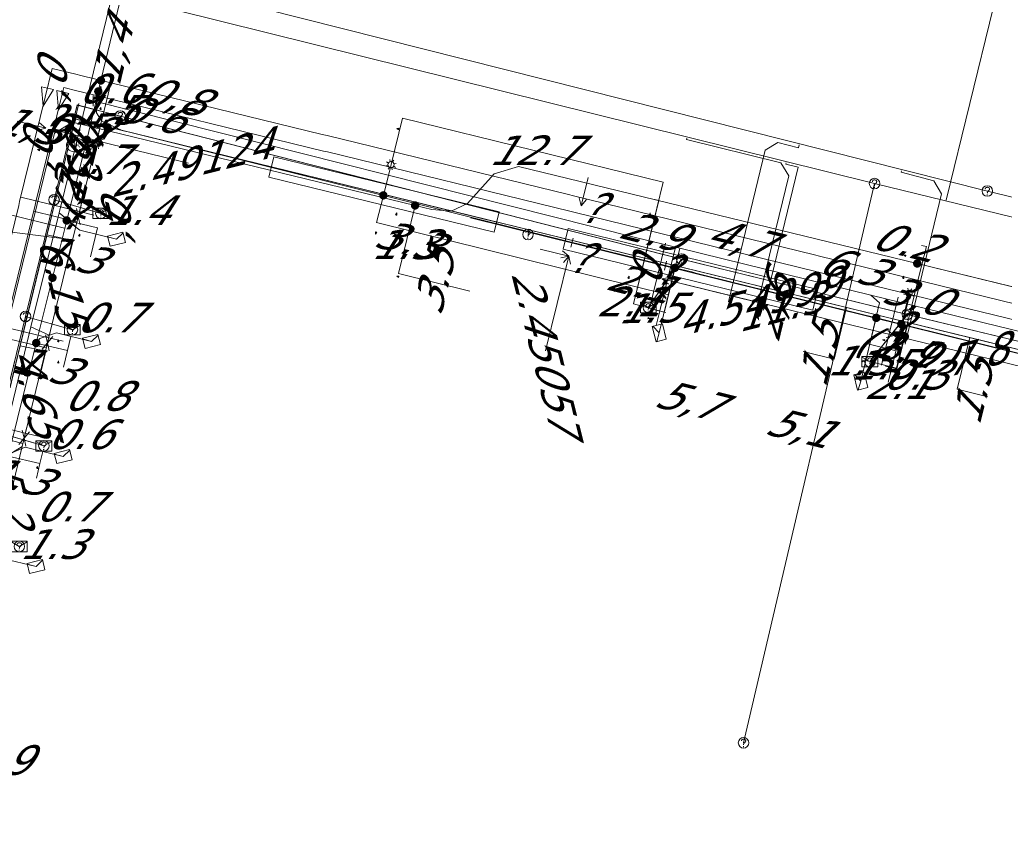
# Model space of a CAD drawing. Header units: metres. Extents: x 124576 to 133557, y 395865 to 402386.
# Tile 67 of 256: x 126134 to 126181, y 398135 to 398173. Entities that reach past the tile are written whole.
import ezdxf
from ezdxf.enums import TextEntityAlignment as Align

# ---------------------------------------------------------------- set-up
doc = ezdxf.new("R2010")
doc.units = ezdxf.units.M
doc.header["$MEASUREMENT"] = 0
for name, color, linetype, lineweight, true_color in [('LG_Datatransport', 3, 'Continuous', 13, 0x00ff00), ('LG_Datatransport_KPN_BV', 3, 'Continuous', 13, 0x00ff00), ('LG_Datatransport_Reggefiber_Operator_BV', 3, 'Continuous', 13, 0x00ff00), ('LG_Datatransport_Ziggo_BV', 3, 'Continuous', 13, 0x00ff00), ('LG_Laag_Spanning_Enexis_Netbeheer_BV', 7, 'Continuous', 13, 0x960000), ('LG_Midden_Spanning_Enexis_Netbeheer_BV', 7, 'Continuous', 13, 0xd20000), ('LG_Riool_Vrij_Verval_Gemeente_Tilburg_Ruimtelijke_Uitvoering', 7, 'Continuous', 13, 0xca00a0), ('LG_unet-4_Brabant_Water', 5, 'Continuous', 13, 0x0000ff), ('LG_warmte', 7, 'Continuous', 13, 0x008080), ('LG_warmte_Ennatuurlijk_BV', 7, 'Continuous', 13, 0x008080), ('MV_Datatransport_lijn', 3, 'Continuous', 0, 0x00ff00), ('MV_warmte_lijn', 7, 'Continuous', 0, 0x008080)]:
    doc.layers.add(name, color=color, linetype=linetype, lineweight=lineweight, true_color=true_color)
for name, color, linetype, lineweight in [('LG_Datatransport_P_KPN_BV', 7, 'Continuous', 0), ('LG_Datatransport_P_Reggefiber_Operator_BV', 7, 'Continuous', 0), ('LG_Datatransport_P_Ziggo_BV', 7, 'Continuous', 0), ('LG_Laag_Spanning_P_Enexis_Netbeheer_BV', 7, 'Continuous', 0), ('LG_Midden_Spanning_P_Enexis_Netbeheer_BV', 7, 'Continuous', 0), ('LG_Riool_Vrij_Verval_P_Gemeente_Tilburg_Ruimtelijke_Uitvoering', 7, 'Continuous', 0), ('LG_unet-4_P_Brabant_Water', 7, 'Continuous', 0), ('MV_Datatransport', 7, 'Continuous', 0), ('MV_Laag_Spanning', 7, 'Continuous', 0), ('MV_Laag_Spanning_lijn', 7, 'Continuous', 0), ('MV_Laag_Spanning_pijl', 7, 'Continuous', 0), ('MV_Midden_Spanning', 7, 'Continuous', 0), ('MV_Midden_Spanning_lijn', 7, 'Continuous', 0), ('MV_Midden_Spanning_pijl', 7, 'Continuous', 0), ('MV_unet-4', 7, 'Continuous', 0), ('MV_warmte', 7, 'Continuous', 0)]:
    doc.layers.add(name, color=color, linetype=linetype, lineweight=lineweight)
doc.styles.add('Klic_Annotatie', font='verdanai.ttf', dxfattribs={"oblique": 20, "height": 1.4})
doc.styles.add('Style-Arial', font='arial.ttf')

# ---------------------------------------------------------------- blocks, each defined once
blk = doc.blocks.new('Onbekend_5')
at = {"layer": 'LG_Datatransport_P_Ziggo_BV'}
blk.add_hatch(color=256, dxfattribs=at).paths.add_polyline_path([(-0.25, -1.07, -0.262633), (0.23, 0.15), (0.59, 0.47, 0.379827), (0.7, 1.26), (0.69, 1.26, 0.228508), (-0.03, 1.53), (-0.03, 1.52, 0.459053), (-0.82, 0.79), (-1.29, 0.85, -0.414214), (-0.08, 2, -0.243799), (1.09, 1.52, -0.379827), (0.9, 0.11), (0.54, -0.2, 0.262633), (0.23, -1.08), (-0.17, -1.07)])
blk.add_circle((0, 0), 2.5, dxfattribs=at)
at = {"layer": 'LG_Datatransport_P_Ziggo_BV', "extrusion": (0, 0, -1)}
blk.add_solid([(0.34, -2.06), (-0.21, -2.06), (0.34, -1.51), (-0.21, -1.51)], dxfattribs=at)
blk = doc.blocks.new('Onbekend_11')
at = {"layer": 'LG_Datatransport_P_Reggefiber_Operator_BV'}
blk.add_hatch(color=256, dxfattribs=at).paths.add_polyline_path([(-0.25, -1.07, -0.262633), (0.23, 0.15), (0.59, 0.47, 0.379827), (0.7, 1.26), (0.69, 1.26, 0.228508), (-0.03, 1.53), (-0.03, 1.52, 0.459053), (-0.82, 0.79), (-1.29, 0.85, -0.414214), (-0.08, 2, -0.243799), (1.09, 1.52, -0.379827), (0.9, 0.11), (0.54, -0.2, 0.262633), (0.23, -1.08), (-0.17, -1.07)])
blk.add_circle((0, 0), 2.5, dxfattribs=at)
at = {"layer": 'LG_Datatransport_P_Reggefiber_Operator_BV', "extrusion": (0, 0, -1)}
blk.add_solid([(0.34, -2.06), (-0.21, -2.06), (0.34, -1.51), (-0.21, -1.51)], dxfattribs=at)
blk = doc.blocks.new('Mof')
at = {"layer": 'LG_Laag_Spanning_P_Enexis_Netbeheer_BV'}
h = blk.add_hatch(color=256, dxfattribs=at)
edge = h.paths.add_edge_path()
edge.add_arc((0, 0), 2, 0, 360)
blk = doc.blocks.new('DeliveryPoint')
at = {"layer": 'LG_Laag_Spanning_P_Enexis_Netbeheer_BV', "flags": 128}
blk.add_lwpolyline([(-3.75, -2.5), (3.75, -2.5), (3.75, 2.5), (-3.75, 2.5), (-3.75, -2.5)], close=True, dxfattribs=at)
blk.add_lwpolyline([(-3.75, 2.5), (-3.75, 2.16), (0, 0), (3.75, 2.16)], dxfattribs=at)
blk = doc.blocks.new('Mof_1')
at = {"layer": 'LG_Midden_Spanning_P_Enexis_Netbeheer_BV'}
h = blk.add_hatch(color=256, dxfattribs=at)
edge = h.paths.add_edge_path()
edge.add_arc((0, 0), 2, 0, 360)
blk = doc.blocks.new('Streetlight')
at = {"layer": 'LG_Laag_Spanning_P_Enexis_Netbeheer_BV'}
for p, q in [((-1.77, 1.77), (-1.06, 1.06)), ((0, 2.5), (0, 1.5)), ((1.77, 1.77), (1.06, 1.06)), ((-1.06, -1.06), (-1.77, -1.77)), ((0, -1.5), (0, -2.5)), ((1.06, -1.06), (1.77, -1.77))]:
    blk.add_line(p, q, dxfattribs=at)
at = {"layer": 'LG_Laag_Spanning_P_Enexis_Netbeheer_BV', "flags": 128}
for points in [[(-2.5, 0), (-1.5, 0)], [(1.5, 0), (2.5, 0)]]:
    blk.add_lwpolyline(points, dxfattribs=at)
at = {"layer": 'LG_Laag_Spanning_P_Enexis_Netbeheer_BV'}
blk.add_circle((0, 0), 1.5, dxfattribs=at)
blk = doc.blocks.new('m_pijl')
at = {"layer": 'MV_Laag_Spanning_pijl'}
blk.add_hatch(color=7, dxfattribs=at).paths.add_polyline_path([(-1, -0.33), (-1, 0), (-1, 0.33), (0, 0)])
at = {"layer": 'MV_Laag_Spanning_pijl', "flags": 128}
blk.add_lwpolyline([(-1, 0), (-1, 0.33), (0, 0), (-1, -0.33), (-1, 0)], close=True, dxfattribs=at)
blk = doc.blocks.new('m_pijl_1')
at = {"layer": 'MV_Midden_Spanning_pijl'}
blk.add_hatch(color=7, dxfattribs=at).paths.add_polyline_path([(-1, -0.33), (-1, 0), (-1, 0.33), (0, 0)])
at = {"layer": 'MV_Midden_Spanning_pijl', "flags": 128}
blk.add_lwpolyline([(-1, 0), (-1, 0.33), (0, 0), (-1, -0.33), (-1, 0)], close=True, dxfattribs=at)
blk = doc.blocks.new('FireHydrant')
at = {"layer": 'LG_unet-4_P_Brabant_Water'}
blk.add_ellipse((0, 0), major_axis=(4.45, 0), ratio=0.727642, dxfattribs=at)
at = {"layer": 'LG_unet-4_P_Brabant_Water', "style": 'Style-Arial'}
blk.add_text('BK', height=2.5, dxfattribs=at).set_placement((0, 0), align=Align.MIDDLE_CENTER)
blk = doc.blocks.new('Afsluiter_2')
at = {"layer": 'LG_unet-4_P_Brabant_Water'}
blk.add_line((0, -2.5), (0, 2.5), dxfattribs=at)
blk.add_solid([(-0.25, 2.5), (0.25, 2.5), (-0.25, -2.5), (0.25, -2.5)], dxfattribs=at)
blk = doc.blocks.new('Onbekend_2')
at = {"layer": 'LG_Riool_Vrij_Verval_P_Gemeente_Tilburg_Ruimtelijke_Uitvoering'}
blk.add_hatch(color=256, dxfattribs=at).paths.add_polyline_path([(-0.25, -1.07, -0.262633), (0.23, 0.15), (0.59, 0.47, 0.379827), (0.7, 1.26), (0.69, 1.26, 0.228508), (-0.03, 1.53), (-0.03, 1.52, 0.459053), (-0.82, 0.79), (-1.29, 0.85, -0.414214), (-0.08, 2, -0.243799), (1.09, 1.52, -0.379827), (0.9, 0.11), (0.54, -0.2, 0.262633), (0.23, -1.08), (-0.17, -1.07)])
blk.add_circle((0, 0), 2.5, dxfattribs=at)
at = {"layer": 'LG_Riool_Vrij_Verval_P_Gemeente_Tilburg_Ruimtelijke_Uitvoering', "extrusion": (0, 0, -1)}
blk.add_solid([(0.34, -2.06), (-0.21, -2.06), (0.34, -1.51), (-0.21, -1.51)], dxfattribs=at)
blk = doc.blocks.new('Onbekend_3')
at = {"layer": 'LG_Datatransport_P_KPN_BV'}
blk.add_hatch(color=256, dxfattribs=at).paths.add_polyline_path([(-0.25, -1.07, -0.262633), (0.23, 0.15), (0.59, 0.47, 0.379827), (0.7, 1.26), (0.69, 1.26, 0.228508), (-0.03, 1.53), (-0.03, 1.52, 0.459053), (-0.82, 0.79), (-1.29, 0.85, -0.414214), (-0.08, 2, -0.243799), (1.09, 1.52, -0.379827), (0.9, 0.11), (0.54, -0.2, 0.262633), (0.23, -1.08), (-0.17, -1.07)])
blk.add_circle((0, 0), 2.5, dxfattribs=at)
at = {"layer": 'LG_Datatransport_P_KPN_BV', "extrusion": (0, 0, -1)}
blk.add_solid([(0.34, -2.06), (-0.21, -2.06), (0.34, -1.51), (-0.21, -1.51)], dxfattribs=at)
blk = doc.blocks.new('PuntVanLevering_1')
at = {"layer": 'LG_Datatransport_P_KPN_BV', "flags": 128}
blk.add_lwpolyline([(-3.75, -2.5), (3.75, -2.5), (3.75, 2.5), (-3.75, 2.5), (-3.75, -2.5)], close=True, dxfattribs=at)
blk.add_lwpolyline([(-3.75, 2.5), (-3.75, 2.16), (0, 0), (3.75, 2.16)], dxfattribs=at)

msp = doc.modelspace()

# ---------------------------------------------------------------- linework, layer by layer
at = {"layer": 'LG_Datatransport', "flags": 128}
for points in [[(126156.857, 398164.056), (126146.187, 398166.664), (126145.949, 398165.692), (126156.619, 398163.084), (126156.857, 398164.056)], [(126171.931, 398160.37), (126160.112, 398163.26), (126159.874, 398162.288), (126171.693, 398159.398), (126171.931, 398160.37)]]:
    msp.add_lwpolyline(points, dxfattribs=at)
at = {"layer": 'LG_Datatransport_KPN_BV'}
for p, q in [((126138.92, 398168.59), (126165.49, 398161.82)), ((126135.78, 398164.62), (126134.43, 398159.1)), ((126135.78, 398164.62), (126138, 398163.98)), ((126165.49, 398161.82), (126163.91, 398159.53)), ((126165.49, 398161.82), (126176.17, 398159.2)), ((126134.43, 398159.1), (126133.09, 398153.62)), ((126134.43, 398159.1), (126136.65, 398158.47)), ((126176.17, 398159.2), (126174.4, 398156.96)), ((126176.17, 398159.2), (126184.46, 398157.18)), ((126133.09, 398153.62), (126135.3, 398152.97))]:
    msp.add_line(p, q, dxfattribs=at)
at = {"layer": 'LG_Datatransport_KPN_BV', "flags": 128}
msp.add_lwpolyline([(126138.92, 398168.59), (126136.88, 398169.11), (126135.78, 398164.62)], dxfattribs=at)
at = {"layer": 'LG_Datatransport_Reggefiber_Operator_BV'}
for p, q in [((126138.916, 398168.588), (126165.488, 398161.818)), ((126134.433, 398159.097), (126135.785, 398164.624)), ((126135.785, 398164.624), (126138.002, 398163.981)), ((126163.91, 398159.527), (126165.488, 398161.818)), ((126165.488, 398161.818), (126176.172, 398159.199)), ((126133.093, 398153.617), (126134.433, 398159.097)), ((126134.433, 398159.097), (126136.657, 398158.472)), ((126174.4, 398156.959), (126176.172, 398159.199)), ((126176.172, 398159.199), (126184.457, 398157.181)), ((126133.093, 398153.617), (126135.307, 398152.966))]:
    msp.add_line(p, q, dxfattribs=at)
at = {"layer": 'LG_Datatransport_Reggefiber_Operator_BV', "flags": 128}
for points in [[(126135.785, 398164.624), (126136.88, 398169.115), (126138.916, 398168.588)], [(126138.916, 398168.588), (126165.488, 398161.818), (126176.172, 398159.199), (126184.457, 398157.181), (126194.947, 398154.61), (126202.919, 398152.649), (126213.02, 398150.174), (126221.718, 398148.174), (126225.188, 398147.293), (126225.216, 398147.287), (126231.095, 398145.727), (126239.177, 398143.775), (126247.905, 398141.636)]]:
    msp.add_lwpolyline(points, dxfattribs=at)
at = {"layer": 'LG_Datatransport_Ziggo_BV'}
for p, q in [((126136.957, 398169.189), (126136.778, 398168.45)), ((126136.778, 398168.45), (126135.749, 398164.212)), ((126138.896, 398167.932), (126136.987, 398168.399)), ((126158.263, 398163.197), (126138.896, 398167.932)), ((126146.068, 398166.178), (126156.738, 398163.57)), ((126135.749, 398164.212), (126135.445, 398162.958)), ((126158.263, 398163.197), (126158.218, 398162.979)), ((126173.292, 398159.523), (126158.263, 398163.197)), ((126135.445, 398162.958), (126134.418, 398158.728)), ((126136.682, 398162.695), (126135.445, 398162.958)), ((126159.993, 398162.774), (126171.812, 398159.884)), ((126172.704, 398157.083), (126173.292, 398159.523)), ((126179.123, 398158.098), (126173.292, 398159.523)), ((126134.418, 398158.728), (126134.171, 398157.712)), ((126178.533, 398155.662), (126179.123, 398158.098)), ((126190.305, 398155.364), (126179.123, 398158.098)), ((126134.171, 398157.712), (126133.122, 398153.388)), ((126135.4, 398157.449), (126134.171, 398157.712))]:
    msp.add_line(p, q, dxfattribs=at)
at = {"layer": 'LG_Datatransport_Ziggo_BV', "flags": 128}
for points in [[(126125.687, 398030.378), (126125.631, 398030.188), (126104.129, 398035.391), (126110.695, 398060.408), (126124.034, 398116.003), (126136.778, 398168.45), (126247.83, 398141.3)], [(126168.307, 398092.184), (126168.341, 398092.142), (126153.065, 398096.488), (126143.413, 398098.425), (126121.095, 398103.755), (126136.778, 398168.45), (126247.83, 398141.3)], [(126122.577, 398104.994), (126121.456, 398105.258), (126122.722, 398110.534), (126123.965, 398115.714), (126125.248, 398120.994), (126126.52, 398126.225), (126127.803, 398131.497), (126129.082, 398136.759), (126130.344, 398141.944), (126131.631, 398147.246), (126132.899, 398152.467), (126133.122, 398153.388), (126134.171, 398157.712), (126134.418, 398158.728), (126135.445, 398162.958), (126135.749, 398164.212), (126136.778, 398168.45), (126136.987, 398168.399), (126138.896, 398167.932), (126158.263, 398163.197), (126158.218, 398162.979)], [(126123.859, 398110.239), (126122.722, 398110.534), (126123.965, 398115.714), (126125.248, 398120.994), (126126.52, 398126.225), (126127.803, 398131.497), (126129.082, 398136.759), (126130.344, 398141.944), (126131.631, 398147.246), (126132.899, 398152.467), (126133.122, 398153.388), (126134.171, 398157.712), (126134.418, 398158.728), (126135.445, 398162.958), (126135.749, 398164.212), (126136.778, 398168.45), (126136.987, 398168.399), (126138.896, 398167.932), (126158.263, 398163.197), (126158.218, 398162.979)], [(126125.141, 398115.485), (126123.965, 398115.714), (126125.248, 398120.994), (126126.52, 398126.225), (126127.803, 398131.497), (126129.082, 398136.759), (126130.344, 398141.944), (126131.631, 398147.246), (126132.899, 398152.467), (126133.122, 398153.388), (126134.171, 398157.712), (126134.418, 398158.728), (126135.445, 398162.958), (126135.749, 398164.212), (126136.778, 398168.45), (126136.987, 398168.399), (126138.896, 398167.932), (126158.263, 398163.197), (126158.218, 398162.979)], [(126126.424, 398120.73), (126125.248, 398120.994), (126126.52, 398126.225), (126127.803, 398131.497), (126129.082, 398136.759), (126130.344, 398141.944), (126131.631, 398147.246), (126132.899, 398152.467), (126133.122, 398153.388), (126134.171, 398157.712), (126134.418, 398158.728), (126135.445, 398162.958), (126135.749, 398164.212), (126136.778, 398168.45), (126136.987, 398168.399), (126138.896, 398167.932), (126158.263, 398163.197), (126158.218, 398162.979)], [(126127.706, 398125.976), (126126.52, 398126.225), (126127.803, 398131.497), (126129.082, 398136.759), (126130.344, 398141.944), (126131.631, 398147.246), (126132.899, 398152.467), (126133.122, 398153.388), (126134.171, 398157.712), (126134.418, 398158.728), (126135.445, 398162.958), (126135.749, 398164.212), (126136.778, 398168.45), (126136.987, 398168.399), (126138.896, 398167.932), (126158.263, 398163.197), (126158.218, 398162.979)], [(126247.83, 398141.3), (126242.773, 398142.536), (126231.971, 398145.177), (126225.067, 398146.865), (126214.392, 398149.474), (126207.959, 398151.047), (126196.622, 398153.82), (126190.305, 398155.364), (126179.123, 398158.098), (126173.292, 398159.523), (126158.263, 398163.197), (126138.896, 398167.932), (126136.987, 398168.399), (126136.778, 398168.45), (126135.749, 398164.212), (126135.445, 398162.958), (126134.418, 398158.728), (126134.171, 398157.712), (126133.122, 398153.388), (126132.899, 398152.467), (126131.631, 398147.246), (126130.344, 398141.944), (126129.082, 398136.759), (126127.803, 398131.497)], [(126247.83, 398141.3), (126242.773, 398142.536), (126231.971, 398145.177), (126225.067, 398146.865), (126214.392, 398149.474), (126207.959, 398151.047), (126196.622, 398153.82), (126190.305, 398155.364), (126179.123, 398158.098), (126173.292, 398159.523), (126158.263, 398163.197), (126138.896, 398167.932), (126136.987, 398168.399), (126136.778, 398168.45), (126135.749, 398164.212), (126135.445, 398162.958), (126134.418, 398158.728), (126134.171, 398157.712), (126133.122, 398153.388), (126132.899, 398152.467), (126131.631, 398147.246), (126130.344, 398141.944), (126129.082, 398136.759), (126127.803, 398131.497)], [(126128.988, 398131.222), (126127.803, 398131.497), (126129.082, 398136.759), (126130.344, 398141.944), (126131.631, 398147.246), (126132.899, 398152.467), (126133.122, 398153.388), (126134.171, 398157.712), (126134.418, 398158.728), (126135.445, 398162.958), (126135.749, 398164.212), (126136.778, 398168.45), (126136.987, 398168.399), (126138.896, 398167.932), (126158.263, 398163.197), (126158.218, 398162.979)], [(126130.271, 398136.467), (126129.082, 398136.759), (126130.344, 398141.944), (126131.631, 398147.246), (126132.899, 398152.467), (126133.122, 398153.388), (126134.171, 398157.712), (126134.418, 398158.728), (126135.445, 398162.958), (126135.749, 398164.212), (126136.778, 398168.45), (126136.987, 398168.399), (126138.896, 398167.932), (126158.263, 398163.197), (126158.218, 398162.979)], [(126131.553, 398141.713), (126130.344, 398141.944), (126131.631, 398147.246), (126132.899, 398152.467), (126133.122, 398153.388), (126134.171, 398157.712), (126134.418, 398158.728), (126135.445, 398162.958), (126135.749, 398164.212), (126136.778, 398168.45), (126136.987, 398168.399), (126138.896, 398167.932), (126158.263, 398163.197), (126158.218, 398162.979)], [(126132.835, 398146.958), (126131.631, 398147.246), (126132.899, 398152.467), (126133.122, 398153.388), (126134.171, 398157.712), (126134.418, 398158.728), (126135.445, 398162.958), (126135.749, 398164.212), (126136.778, 398168.45), (126136.987, 398168.399), (126138.896, 398167.932), (126158.263, 398163.197), (126158.218, 398162.979)], [(126134.117, 398152.204), (126132.899, 398152.467), (126133.122, 398153.388), (126134.171, 398157.712), (126134.418, 398158.728), (126135.445, 398162.958), (126135.749, 398164.212), (126136.778, 398168.45), (126136.987, 398168.399), (126138.896, 398167.932), (126158.263, 398163.197), (126158.218, 398162.979)], [(126135.4, 398157.449), (126134.171, 398157.712), (126134.418, 398158.728), (126135.445, 398162.958), (126135.749, 398164.212), (126136.778, 398168.45), (126136.987, 398168.399), (126138.896, 398167.932), (126158.263, 398163.197), (126158.218, 398162.979)], [(126136.682, 398162.695), (126135.445, 398162.958), (126135.749, 398164.212), (126136.778, 398168.45), (126136.987, 398168.399), (126138.896, 398167.932), (126158.263, 398163.197), (126158.218, 398162.979)], [(126158.218, 398162.979), (126158.263, 398163.197), (126247.83, 398141.3)], [(126247.83, 398141.3), (126242.773, 398142.536), (126231.971, 398145.177), (126225.067, 398146.865), (126214.392, 398149.474), (126207.959, 398151.047), (126196.622, 398153.82), (126190.305, 398155.364), (126179.123, 398158.098), (126173.292, 398159.523), (126158.263, 398163.197), (126158.218, 398162.979)], [(126247.83, 398141.3), (126242.773, 398142.536), (126231.971, 398145.177), (126225.067, 398146.865), (126214.392, 398149.474), (126207.959, 398151.047), (126196.622, 398153.82), (126190.305, 398155.364), (126179.123, 398158.098), (126173.292, 398159.523), (126158.263, 398163.197), (126158.218, 398162.979)], [(126247.83, 398141.3), (126242.773, 398142.536), (126231.971, 398145.177), (126225.067, 398146.865), (126214.392, 398149.474), (126207.959, 398151.047), (126196.622, 398153.82), (126190.305, 398155.364), (126179.123, 398158.098), (126173.292, 398159.523), (126158.263, 398163.197), (126158.218, 398162.979)], [(126242.16, 398140.1), (126242.773, 398142.536), (126231.971, 398145.177), (126225.067, 398146.865), (126214.392, 398149.474), (126207.959, 398151.047), (126196.622, 398153.82), (126190.305, 398155.364), (126179.123, 398158.098), (126173.292, 398159.523), (126158.263, 398163.197), (126158.218, 398162.979)], [(126231.375, 398142.737), (126231.971, 398145.177), (126225.067, 398146.865), (126214.392, 398149.474), (126207.959, 398151.047), (126196.622, 398153.82), (126190.305, 398155.364), (126179.123, 398158.098), (126173.292, 398159.523), (126158.263, 398163.197), (126158.218, 398162.979)], [(126224.479, 398144.422), (126225.067, 398146.865), (126214.392, 398149.474), (126207.959, 398151.047), (126196.622, 398153.82), (126190.305, 398155.364), (126179.123, 398158.098), (126173.292, 398159.523), (126158.263, 398163.197), (126158.218, 398162.979)], [(126213.794, 398147.035), (126214.392, 398149.474), (126207.959, 398151.047), (126196.622, 398153.82), (126190.305, 398155.364), (126179.123, 398158.098), (126173.292, 398159.523), (126158.263, 398163.197), (126158.218, 398162.979)], [(126207.384, 398148.602), (126207.959, 398151.047), (126196.622, 398153.82), (126190.305, 398155.364), (126179.123, 398158.098), (126173.292, 398159.523), (126158.263, 398163.197), (126158.218, 398162.979)], [(126196.017, 398151.381), (126196.622, 398153.82), (126190.305, 398155.364), (126179.123, 398158.098), (126173.292, 398159.523), (126158.263, 398163.197), (126158.218, 398162.979)], [(126189.703, 398152.924), (126190.305, 398155.364), (126179.123, 398158.098), (126173.292, 398159.523), (126158.263, 398163.197), (126158.218, 398162.979)], [(126178.533, 398155.662), (126179.123, 398158.098), (126173.292, 398159.523), (126158.263, 398163.197), (126158.218, 398162.979)], [(126172.704, 398157.083), (126173.292, 398159.523), (126158.263, 398163.197), (126158.218, 398162.979)]]:
    msp.add_lwpolyline(points, dxfattribs=at)
at = {"layer": 'LG_Laag_Spanning_Enexis_Netbeheer_BV'}
for p, q in [((126137.877, 398169.755), (126138.002, 398170.275)), ((126137.872, 398169.732), (126137.877, 398169.755)), ((126151.37, 398164.834), (126151.732, 398166.289)), ((126165.172, 398161.402), (126164.427, 398158.328)), ((126175.889, 398158.737), (126176.251, 398160.193)), ((126174.702, 398159.032), (126173.97, 398156.035))]:
    msp.add_line(p, q, dxfattribs=at)
at = {"layer": 'LG_Laag_Spanning_Enexis_Netbeheer_BV', "flags": 128}
for points in [[(126138.002, 398170.275), (126138.996, 398174.415), (126143.417, 398192.823), (126144.007, 398195.25), (126144.15, 398195.838), (126145.237, 398200.308), (126146.595, 398205.896), (126148.035, 398211.818), (126149.238, 398216.766), (126149.329, 398217.141), (126150.534, 398222.095), (126150.536, 398222.105), (126151.769, 398227.379), (126151.963, 398228.209)], [(126133.61, 398152.489), (126134.939, 398157.842), (126135.706, 398160.933), (126136.38, 398163.646), (126137.328, 398167.466), (126137.864, 398169.7), (126137.872, 398169.732), (126137.877, 398169.755), (126138.002, 398170.275), (126138.996, 398174.415), (126143.417, 398192.823), (126144.007, 398195.25), (126144.15, 398195.838), (126145.237, 398200.308), (126146.595, 398205.896), (126148.035, 398211.818)], [(126137.877, 398169.755), (126138.002, 398170.275), (126138.996, 398174.415), (126143.417, 398192.823), (126144.007, 398195.25), (126144.15, 398195.838), (126145.237, 398200.308), (126146.595, 398205.896), (126148.035, 398211.818)], [(126138.002, 398170.275), (126138.996, 398174.415), (126143.417, 398192.823), (126144.007, 398195.25), (126144.15, 398195.838), (126145.237, 398200.308), (126146.595, 398205.896), (126148.035, 398211.818)], [(126121.659, 398103.516), (126122.37, 398106.526), (126123.242, 398110.215), (126123.37, 398110.757), (126124.59, 398115.92), (126124.704, 398116.383), (126125.992, 398121.619), (126127.166, 398126.393), (126128.362, 398131.255), (126129.389, 398135.432), (126129.688, 398136.646), (126130.918, 398141.645), (126131.136, 398142.523), (126132.22, 398146.892), (126133.249, 398151.034), (126133.61, 398152.489), (126134.939, 398157.842), (126135.706, 398160.933), (126136.38, 398163.646), (126137.328, 398167.466), (126137.864, 398169.7), (126137.872, 398169.732), (126137.877, 398169.755), (126138.002, 398170.275)], [(126182.951, 398156.984), (126175.889, 398158.737), (126174.775, 398159.014), (126174.702, 398159.032), (126173.796, 398159.257), (126166.162, 398161.156), (126165.966, 398161.205), (126165.172, 398161.402), (126155.751, 398163.744), (126151.37, 398164.834), (126145.313, 398166.34), (126138.982, 398167.914), (126138.043, 398168.351), (126137.799, 398168.741), (126137.794, 398169.229), (126137.872, 398169.732), (126137.877, 398169.755), (126138.002, 398170.275)], [(126137.328, 398167.466), (126137.864, 398169.7), (126137.872, 398169.732), (126137.877, 398169.755)], [(126137.328, 398167.466), (126137.864, 398169.7), (126137.872, 398169.732)], [(126182.951, 398156.984), (126175.889, 398158.737), (126174.775, 398159.014), (126174.702, 398159.032), (126173.796, 398159.257), (126166.162, 398161.156), (126165.966, 398161.205), (126165.172, 398161.402), (126155.751, 398163.744), (126151.37, 398164.834), (126145.313, 398166.34), (126138.982, 398167.914), (126138.043, 398168.351), (126137.799, 398168.741), (126137.794, 398169.229), (126137.872, 398169.732), (126137.877, 398169.755)], [(126137.872, 398169.732), (126137.794, 398169.229), (126137.799, 398168.741), (126138.043, 398168.351), (126138.982, 398167.914), (126145.313, 398166.34), (126151.37, 398164.834), (126155.751, 398163.744), (126165.172, 398161.402), (126165.966, 398161.205), (126166.162, 398161.156), (126173.796, 398159.257), (126174.702, 398159.032), (126174.775, 398159.014), (126175.889, 398158.737), (126182.951, 398156.984)], [(126121.659, 398103.516), (126122.37, 398106.526), (126123.242, 398110.215), (126123.37, 398110.757), (126124.59, 398115.92), (126124.704, 398116.383), (126125.992, 398121.619), (126127.166, 398126.393), (126128.362, 398131.255), (126129.389, 398135.432), (126129.688, 398136.646), (126130.918, 398141.645), (126131.136, 398142.523), (126132.22, 398146.892), (126133.249, 398151.034), (126133.61, 398152.489), (126134.939, 398157.842), (126135.706, 398160.933), (126136.38, 398163.646), (126137.328, 398167.466)], [(126136.38, 398163.646), (126137.002, 398163.184), (126138.734, 398162.757)], [(126134.939, 398157.842), (126135.103, 398158.053), (126135.896, 398158.327), (126137.553, 398157.919)], [(126133.61, 398152.489), (126133.675, 398152.598), (126134.415, 398152.909), (126136.216, 398152.465)], [(126132.22, 398146.892), (126132.559, 398147.36), (126133.337, 398147.646), (126134.929, 398147.254)]]:
    msp.add_lwpolyline(points, dxfattribs=at)
at = {"layer": 'LG_Midden_Spanning_Enexis_Netbeheer_BV'}
msp.add_line((126176.641, 398161.606), (126199.488, 398156.039), dxfattribs=at)
at = {"layer": 'LG_Midden_Spanning_Enexis_Netbeheer_BV', "flags": 128}
for points in [[(126169.359, 398077.938), (126169.5, 398078.639), (126168.959, 398079.489), (126167.756, 398079.779), (126167.315, 398080.499), (126169.723, 398091.377), (126169.545, 398091.727), (126166.737, 398092.416), (126145.796, 398097.555), (126144.435, 398097.885), (126124.439, 398102.682), (126120.829, 398103.548), (126120.314, 398104.391), (126135.809, 398167.781), (126136.655, 398168.296), (126152.871, 398164.356)], [(126169.359, 398077.938), (126169.5, 398078.639), (126168.959, 398079.489), (126167.756, 398079.779), (126167.315, 398080.499), (126169.723, 398091.377), (126169.545, 398091.727), (126166.737, 398092.416), (126145.796, 398097.555), (126144.435, 398097.885), (126124.439, 398102.682), (126120.829, 398103.548), (126120.314, 398104.391), (126135.809, 398167.781), (126136.655, 398168.296), (126152.871, 398164.356)], [(126124.439, 398102.682), (126120.829, 398103.548), (126120.314, 398104.391), (126135.809, 398167.781), (126136.655, 398168.296), (126152.871, 398164.356)], [(126152.871, 398164.356), (126153.665, 398164.163), (126154.575, 398164.084), (126155.347, 398164.455), (126156.618, 398165.852), (126157.769, 398166.204), (126176.641, 398161.606), (126199.488, 398156.039), (126213.856, 398152.51), (126248.446, 398144.076)], [(126152.871, 398164.356), (126153.665, 398164.163), (126154.575, 398164.084), (126155.347, 398164.455), (126156.618, 398165.852), (126157.769, 398166.204), (126176.641, 398161.606)], [(126152.871, 398164.356), (126153.665, 398164.163), (126154.575, 398164.084), (126155.347, 398164.455), (126156.618, 398165.852), (126157.769, 398166.204), (126176.641, 398161.606)], [(126155.501, 398163.762), (126193.204, 398154.432), (126229.268, 398145.576), (126247.792, 398141.129)], [(126155.501, 398163.762), (126193.204, 398154.432), (126229.268, 398145.576), (126247.792, 398141.129)], [(126176.641, 398161.606), (126199.488, 398156.039), (126213.856, 398152.51), (126248.446, 398144.076)]]:
    msp.add_lwpolyline(points, dxfattribs=at)
at = {"layer": 'LG_Riool_Vrij_Verval_Gemeente_Tilburg_Ruimtelijke_Uitvoering'}
for p, q in [((126128.37, 398178.05), (126179.96, 398165.04)), ((126174.62, 398165.39), (126129.26, 398176.67)), ((126180.245, 398173.764), (126178.008, 398164.6)), ((126170.42, 398166.307), (126170.436, 398166.374)), ((126171.003, 398166.164), (126170.42, 398166.307)), ((126125.531, 398165.913), (126136.281, 398163.284)), ((126169.362, 398159.395), (126171.003, 398166.164)), ((126174.62, 398165.39), (126168.42, 398138.91)), ((126231.68, 398151.44), (126174.62, 398165.39)), ((126179.96, 398165.04), (126230.76, 398152.73)), ((126126.165, 398164.011), (126136.162, 398162.798))]:
    msp.add_line(p, q, dxfattribs=at)
at = {"layer": 'LG_Riool_Vrij_Verval_Gemeente_Tilburg_Ruimtelijke_Uitvoering', "flags": 128}
for points in [[(126169.032, 398159.474), (126170.555, 398165.76), (126170.188, 398166.367), (126165.724, 398167.478), (126165.741, 398167.548)], [(126167.706, 398159.794), (126169.447, 398166.981), (126170.048, 398167.339), (126171.016, 398167.082), (126171.05, 398167.227)], [(126176.066, 398157.78), (126177.794, 398164.912), (126177.429, 398165.526), (126175.879, 398165.934), (126175.897, 398165.998)]]:
    msp.add_lwpolyline(points, dxfattribs=at)
at = {"layer": 'LG_unet-4_Brabant_Water'}
for p, q in [((126137.34, 398169.39), (126136.81, 398167.21)), ((126137.34, 398169.39), (126137.63, 398169.31)), ((126136.02, 398164.01), (126136.82, 398163.36)), ((126165.4, 398162.33), (126164.67, 398159.34)), ((126134.69, 398158.61), (126135.55, 398158.21)), ((126133.13, 398152.24), (126134.27, 398152.94))]:
    msp.add_line(p, q, dxfattribs=at)
at = {"layer": 'LG_unet-4_Brabant_Water', "flags": 128}
for points in [[(126142.72, 398191.46), (126142.65, 398191.16), (126142.12, 398189.03), (126137.34, 398169.39)], [(126137.63, 398169.31), (126163.31, 398162.84), (126165.4, 398162.33), (126174.45, 398160.11), (126183.76, 398157.83), (126187.36, 398156.95), (126192.83, 398155.55), (126202.79, 398153.01), (126213.16, 398150.36), (126215.39, 398149.79)], [(126136.81, 398167.21), (126136.02, 398164.01), (126134.68, 398158.61), (126133.13, 398152.24), (126131.85, 398147.01), (126130.56, 398141.75), (126129.29, 398136.52), (126128.02, 398131.26), (126127.39, 398128.7)], [(126174.45, 398160.11), (126174.85, 398159.75), (126174.21, 398157.01)]]:
    msp.add_lwpolyline(points, dxfattribs=at)
at = {"layer": 'LG_warmte', "flags": 128}
for points in [[(126135.26, 398169.06), (126135.18, 398169.98), (126135.75, 398169.84), (126135.26, 398169.06)], [(126135.99, 398168.88), (126135.91, 398169.8), (126136.48, 398169.66), (126135.99, 398168.88)]]:
    msp.add_lwpolyline(points, dxfattribs=at)
at = {"layer": 'LG_warmte_Ennatuurlijk_BV'}
for p, q in [((126134.202, 398164.748), (126136.987, 398164.067)), ((126134.812, 398164.084), (126136.868, 398163.581)), ((126136.915, 398163.776), (126137.058, 398164.359)), ((126137.667, 398163.901), (126136.987, 398164.067)), ((126164.725, 398162.568), (126163.969, 398159.477)), ((126165.21, 398162.45), (126164.454, 398159.358)), ((126175.734, 398160.02), (126174.945, 398156.793)), ((126176.22, 398159.901), (126175.431, 398156.674)), ((126164.163, 398159.429), (126164.746, 398159.287)), ((126164.288, 398158.678), (126164.454, 398159.358)), ((126132.741, 398158.774), (126135.529, 398158.092)), ((126135.458, 398157.801), (126135.6, 398158.384)), ((126133.35, 398158.11), (126135.41, 398157.607)), ((126136.209, 398157.926), (126135.529, 398158.092)), ((126175.139, 398156.745), (126175.722, 398156.602)), ((126175.264, 398155.994), (126175.431, 398156.674)), ((126131.636, 398154.258), (126134.421, 398153.576)), ((126134.35, 398153.285), (126134.493, 398153.868)), ((126132.245, 398153.594), (126134.302, 398153.091)), ((126135.101, 398153.41), (126134.421, 398153.576))]:
    msp.add_line(p, q, dxfattribs=at)
at = {"layer": 'LG_warmte_Ennatuurlijk_BV', "flags": 128}
for points in [[(126248.275, 398143.304), (126241.908, 398144.861), (126241.722, 398144.907), (126230.281, 398147.706), (126230.066, 398147.759), (126218.65, 398150.552), (126218.41, 398150.61), (126206.941, 398153.416), (126206.753, 398153.462), (126195.314, 398156.261), (126195.097, 398156.314), (126183.665, 398159.11), (126183.441, 398159.165), (126172.011, 398161.962), (126171.785, 398162.017), (126160.369, 398164.81), (126160.128, 398164.869), (126148.715, 398167.661), (126148.472, 398167.72), (126137.044, 398170.516), (126136.816, 398170.572), (126135.694, 398170.846), (126135.361, 398169.486)], [(126248.112, 398142.571), (126241.971, 398144.074), (126241.73, 398144.133), (126230.315, 398146.925), (126230.103, 398146.977), (126218.659, 398149.777), (126218.471, 398149.823), (126207.003, 398152.629), (126206.763, 398152.688), (126195.346, 398155.48), (126195.136, 398155.532), (126183.69, 398158.332), (126183.487, 398158.382), (126172.034, 398161.184), (126171.833, 398161.233), (126160.378, 398164.035), (126160.191, 398164.081), (126148.721, 398166.887), (126148.537, 398166.932), (126137.065, 398169.739), (126136.866, 398169.788), (126136.244, 398169.94), (126136.09, 398169.308)], [(126135.361, 398169.486), (126134.152, 398164.543), (126134.107, 398164.358), (126131.296, 398152.871), (126131.255, 398152.702), (126128.45, 398141.234), (126128.403, 398141.045), (126125.596, 398129.572), (126125.552, 398129.389), (126122.743, 398117.91), (126122.7, 398117.733), (126119.89, 398106.246), (126119.848, 398106.077), (126119.813, 398105.931)], [(126136.09, 398169.308), (126134.918, 398164.52), (126134.881, 398164.365), (126132.067, 398152.863), (126132.025, 398152.693), (126129.215, 398141.207), (126129.178, 398141.056), (126126.363, 398129.551), (126126.325, 398129.394), (126123.512, 398117.895), (126123.472, 398117.732), (126120.66, 398106.238), (126120.618, 398106.068), (126120.363, 398105.024)]]:
    msp.add_lwpolyline(points, dxfattribs=at)
at = {"layer": 'MV_Datatransport_lijn'}
for p, q in [((126137.418, 398165.705), (126136.185, 398166.007)), ((126136.373, 398161.432), (126136.682, 398162.695)), ((126175.618, 398156.37), (126176.214, 398158.809)), ((126135.091, 398156.186), (126135.4, 398157.449)), ((126171.247, 398157.439), (126172.704, 398157.083)), ((126179.989, 398155.301), (126178.533, 398155.662))]:
    msp.add_line(p, q, dxfattribs=at)
at = {"layer": 'MV_Laag_Spanning_lijn'}
for p, q in [((126139.138, 398167.875), (126137.987, 398168.155)), ((126151.732, 398166.289), (126152.277, 398168.482)), ((126163.718, 398161.763), (126164.611, 398165.454)), ((126137.835, 398163.293), (126136.38, 398163.646)), ((126151.052, 398163.555), (126164.861, 398160.119)), ((126136.419, 398157.485), (126134.939, 398157.842)), ((126175.579, 398157.488), (126174.305, 398157.805)), ((126135.111, 398152.134), (126133.61, 398152.489))]:
    msp.add_line(p, q, dxfattribs=at)
at = {"layer": 'MV_Laag_Spanning_pijl'}
for p, q in [((126138.342, 398169.618), (126138.474, 398170.161)), ((126137.986, 398168.151), (126138.342, 398169.618)), ((126137.812, 398167.435), (126137.986, 398168.151)), ((126164.611, 398165.454), (126152.277, 398168.482)), ((126137.812, 398167.435), (126137.348, 398167.549)), ((126151.37, 398164.834), (126151.052, 398163.555)), ((126137.503, 398161.927), (126137.835, 398163.293)), ((126163.217, 398159.697), (126163.718, 398161.764)), ((126163.217, 398159.697), (126164.663, 398159.3)), ((126175.889, 398158.737), (126175.579, 398157.488)), ((126175.656, 398156.618), (126176.157, 398158.67)), ((126136.419, 398157.485), (126136.582, 398158.158)), ((126176.007, 398158.056), (126175.716, 398158.127)), ((126136.23, 398156.7), (126136.419, 398157.485)), ((126175.663, 398156.647), (126174.207, 398157.007)), ((126135.111, 398152.134), (126135.246, 398152.704)), ((126134.946, 398151.439), (126135.111, 398152.134))]:
    msp.add_line(p, q, dxfattribs=at)
at = {"layer": 'MV_Midden_Spanning_lijn'}
for p, q in [((126135.843, 398167.918), (126135.809, 398167.781)), ((126164.402, 398164.588), (126164.226, 398164.631)), ((126176.862, 398161.552), (126177.072, 398162.41)), ((126176.862, 398161.552), (126176.96, 398161.528))]:
    msp.add_line(p, q, dxfattribs=at)
at = {"layer": 'MV_Midden_Spanning_pijl'}
for p, q in [((126137.812, 398167.435), (126135.843, 398167.918)), ((126137.812, 398167.435), (126137.945, 398167.983)), ((126163.71, 398161.731), (126164.402, 398164.588)), ((126152.081, 398161.127), (126152.871, 398164.356)), ((126177.072, 398162.41), (126176.841, 398162.466)), ((126163.217, 398159.697), (126163.71, 398161.731)), ((126155.469, 398160.298), (126152.081, 398161.127)), ((126176.153, 398158.652), (126176.862, 398161.552)), ((126175.663, 398156.647), (126176.153, 398158.652))]:
    msp.add_line(p, q, dxfattribs=at)
at = {"layer": 'MV_warmte_lijn'}
for p, q in [((126135.386, 398168.01), (126134.034, 398168.341)), ((126135.386, 398168.01), (126135.09, 398168.262)), ((126135.386, 398168.01), (126135.007, 398167.924)), ((126136.927, 398163.824), (126137.806, 398167.418)), ((126137.806, 398167.418), (126137.555, 398167.122)), ((126137.806, 398167.418), (126138.186, 398167.505)), ((126137.806, 398167.418), (126138.103, 398167.167)), ((126137.806, 398167.418), (126142.144, 398166.358)), ((126137.806, 398167.418), (126137.893, 398167.039)), ((126160.73, 398164.335), (126161.061, 398165.687)), ((126160.73, 398164.335), (126160.644, 398164.715)), ((126160.73, 398164.335), (126160.982, 398164.632)), ((126136.927, 398163.824), (126136.841, 398164.204)), ((126136.927, 398163.824), (126137.179, 398164.121)), ((126135.47, 398157.85), (126136.927, 398163.824)), ((126136.927, 398163.824), (126136.676, 398163.527)), ((126136.927, 398163.824), (126137.014, 398163.445)), ((126160.251, 398162.377), (126160.357, 398162.799)), ((126160.148, 398161.955), (126158.796, 398162.286)), ((126160.148, 398161.955), (126159.851, 398162.207)), ((126160.148, 398161.955), (126159.052, 398157.476)), ((126160.148, 398161.955), (126159.769, 398161.869)), ((126160.148, 398161.955), (126159.896, 398161.658)), ((126160.148, 398161.955), (126160.234, 398161.575)), ((126164.671, 398161.297), (126164.776, 398161.719)), ((126164.568, 398160.874), (126164.947, 398160.96)), ((126164.568, 398160.874), (126164.947, 398160.96)), ((126164.568, 398160.874), (126164.864, 398160.622)), ((126175.544, 398158.19), (126164.568, 398160.874)), ((126164.568, 398160.874), (126164.864, 398160.622)), ((126164.568, 398160.874), (126169.047, 398159.779)), ((126175.544, 398158.19), (126175.248, 398158.441)), ((126135.47, 398157.85), (126135.383, 398158.229)), ((126135.47, 398157.85), (126135.721, 398158.146)), ((126175.544, 398158.19), (126175.165, 398158.103)), ((126175.544, 398158.19), (126175.924, 398158.276)), ((126175.544, 398158.19), (126175.841, 398157.938)), ((126183.121, 398156.337), (126175.544, 398158.19)), ((126134.362, 398153.333), (126135.47, 398157.85)), ((126135.47, 398157.85), (126135.218, 398157.553)), ((126135.47, 398157.85), (126135.556, 398157.47)), ((126134.362, 398153.333), (126134.276, 398153.713)), ((126133.13, 398148.281), (126134.362, 398153.333)), ((126134.362, 398153.333), (126134.11, 398153.037)), ((126134.362, 398153.333), (126134.614, 398153.63)), ((126134.362, 398153.333), (126134.448, 398152.954))]:
    msp.add_line(p, q, dxfattribs=at)

# ---------------------------------------------------------------- block references
at = {"layer": 'LG_Datatransport_P_KPN_BV', "xscale": 0.1, "yscale": 0.1, "zscale": 0.1}
for name, p in [('Onbekend_3', (126138.92, 398168.59)), ('Onbekend_3', (126135.78, 398164.62)), ('Onbekend_3', (126135.785, 398164.624)), ('PuntVanLevering_1', (126137.996, 398163.983)), ('Onbekend_3', (126138, 398163.98)), ('Onbekend_3', (126165.488, 398161.818)), ('Onbekend_3', (126165.49, 398161.82)), ('PuntVanLevering_1', (126163.91, 398159.527)), ('Onbekend_3', (126163.91, 398159.53)), ('Onbekend_3', (126134.43, 398159.1)), ('Onbekend_3', (126134.433, 398159.097)), ('Onbekend_3', (126176.17, 398159.2)), ('Onbekend_3', (126176.172, 398159.199)), ('PuntVanLevering_1', (126136.648, 398158.474)), ('Onbekend_3', (126136.65, 398158.47)), ('PuntVanLevering_1', (126174.4, 398156.959)), ('Onbekend_3', (126174.4, 398156.96)), ('PuntVanLevering_1', (126135.302, 398152.968)), ('Onbekend_3', (126135.3, 398152.97)), ('PuntVanLevering_1', (126134.138, 398148.208)), ('Onbekend_3', (126134.14, 398148.21))]:
    msp.add_blockref(name, p, dxfattribs=at)
at = {"layer": 'LG_Datatransport_P_Reggefiber_Operator_BV', "xscale": 0.1, "yscale": 0.1, "zscale": 0.1}
msp.add_blockref('Onbekend_11', (126138.916, 398168.588), dxfattribs=at)
at = {"layer": 'LG_Datatransport_P_Ziggo_BV', "xscale": 0.1, "yscale": 0.1, "zscale": 0.1}
msp.add_blockref('Onbekend_5', (126158.218, 398162.979), dxfattribs=at)
at = {"layer": 'LG_Laag_Spanning_P_Enexis_Netbeheer_BV', "xscale": 0.1, "yscale": 0.1, "zscale": 0.1}
for name, p, rotation in [('Mof', (126138.002, 398170.275), 359), ('Mof', (126137.877, 398169.755), 359), ('Mof', (126137.328, 398167.466), 359), ('Streetlight', (126151.732, 398166.289), 284), ('DeliveryPoint', (126138.734, 398162.757), 14), ('Mof', (126135.706, 398160.933), 284), ('Streetlight', (126176.251, 398160.193), 284), ('DeliveryPoint', (126164.427, 398158.328), 104), ('DeliveryPoint', (126137.553, 398157.919), 14), ('DeliveryPoint', (126173.97, 398156.035), 104), ('DeliveryPoint', (126136.216, 398152.465), 14), ('DeliveryPoint', (126134.929, 398147.254), 14)]:
    msp.add_blockref(name, p, dxfattribs=dict(at, rotation=rotation))
for p in [(126151.37, 398164.834), (126136.38, 398163.646), (126165.172, 398161.402), (126174.702, 398159.032), (126175.889, 398158.737), (126134.939, 398157.842)]:
    msp.add_blockref('Mof', p, dxfattribs=at)
at = {"layer": 'LG_Midden_Spanning_P_Enexis_Netbeheer_BV', "xscale": 0.1, "yscale": 0.1, "zscale": 0.1}
for p in [(126152.871, 398164.356), (126152.871, 398164.356), (126176.641, 398161.606)]:
    msp.add_blockref('Mof_1', p, dxfattribs=at)
at = {"layer": 'LG_Riool_Vrij_Verval_P_Gemeente_Tilburg_Ruimtelijke_Uitvoering', "xscale": 0.1, "yscale": 0.1, "zscale": 0.1}
for p in [(126174.62, 398165.39), (126179.96, 398165.04), (126168.42, 398138.91)]:
    msp.add_blockref('Onbekend_2', p, dxfattribs=at)
at = {"layer": 'LG_unet-4_P_Brabant_Water', "xscale": 0.1, "yscale": 0.1, "zscale": 0.1}
for name, p in [('Afsluiter_2', (126137.63, 398169.31)), ('FireHydrant', (126136.81, 398167.21))]:
    msp.add_blockref(name, p, dxfattribs=at)
at = {"layer": 'MV_Laag_Spanning_pijl'}
for p, xscale, yscale, zscale, rotation in [((126138, 398170), 0.1, 0.1, 0.1, 76), ((126138, 398169), 0.1, 0.1, 0.1, 76), ((126137, 398168), 0.1, 0.1, 0.1, 76), ((126152, 398168), 0.1, 0.1, 0.1, 166), ((126137, 398167), 0.1, 0.1, 0.1, 166), ((126137, 398163), 0.1, 0.1, 0.1, 76), ((126151, 398163), 0.09999999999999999, 0.09999999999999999, 0.09999999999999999, 257), ((126163, 398161), 0.1, 0.1, 0.1, 76), ((126164, 398159), 0.1, 0.1, 0.1, 345), ((126136, 398158), 0.1, 0.1, 0.1, 76), ((126175, 398158), 0.1, 0.1, 0.1, 166), ((126176, 398158), 0.1, 0.1, 0.1, 76), ((126136, 398157), 0.1, 0.1, 0.1, 76), ((126174, 398157), 0.1, 0.1, 0.1, 166), ((126175, 398157), 0.09999999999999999, 0.09999999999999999, 0.09999999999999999, 257), ((126135, 398152), 0.1, 0.1, 0.1, 76), ((126135, 398152), 0.1, 0.1, 0.1, 76)]:
    msp.add_blockref('m_pijl', p, dxfattribs=dict(at, xscale=xscale, yscale=yscale, zscale=zscale, rotation=rotation))
at = {"layer": 'MV_Midden_Spanning_pijl', "xscale": 0.1, "yscale": 0.1, "zscale": 0.1}
for p, rotation in [((126135, 398167), 166), ((126137, 398167), 76), ((126152, 398164), 76), ((126164, 398164), 76), ((126176, 398162), 166), ((126152, 398161), 166), ((126163, 398161), 76), ((126176, 398161), 76), ((126176, 398158), 76)]:
    msp.add_blockref('m_pijl_1', p, dxfattribs=dict(at, rotation=rotation))

# ---------------------------------------------------------------- texts
at = {"layer": 'MV_Datatransport', "style": 'Klic_Annotatie', "oblique": 20}
for s, rotation, p in [('1,4', 76.3, (126138.533, 398171.526)), ('0,8', 346.3, (126141.387, 398169.559)), ('1,3', 346.3, (126134.551, 398168.168)), ('(1.1)', 76, (126136.802, 398165.856)), ('4,7', 346.2, (126168.153, 398162.819)), ('1.3', 346, (126136.528, 398162.064)), ('6,3', 346.2, (126173.492, 398161.496)), ('2,6', 76.2, (126169.744, 398159.437)), ('(1.9)', 346, (126175.916, 398157.59)), ('1.5', 76, (126171.976, 398157.261)), ('1.3', 346, (126135.246, 398156.818)), ('1.5', 76, (126179.261, 398155.482)), ('5,7', 346, (126165.763, 398155.169)), ('5,1', 346, (126171.003, 398153.866)), ('1.3', 346, (126133.963, 398151.573))]:
    msp.add_text(s, height=1.4, rotation=rotation, dxfattribs=at).set_placement(p, align=Align.MIDDLE_CENTER)
at = {"layer": 'MV_Laag_Spanning', "style": 'Klic_Annotatie', "oblique": 20}
for s, p in [('0.6', (126138.408, 398169.89)), ('1.5', (126138.164, 398168.885)), ('12.7', (126158.444, 398166.968)), ('0.7', (126137.595, 398166.542)), ('1.4', (126139.67, 398164.131)), ('1.3', (126152.267, 398162.513)), ('2.1', (126162.951, 398159.811)), ('0.7', (126138.296, 398159.045)), ('1.3', (126173.843, 398157.009)), ('0.3', (126176.475, 398156.334)), ('2.1', (126175.619, 398155.894)), ('0.8', (126137.718, 398155.337)), ('0.6', (126136.938, 398153.52)), ('0.7', (126136.38, 398150.093)), ('1.3', (126135.628, 398148.319)), ('0.9', (126133.078, 398138.097))]:
    msp.add_text(s, height=1.4, dxfattribs=at).set_placement(p, align=Align.MIDDLE_CENTER)
for s, p in [('0.5', (126136.624, 398167.997)), ('1.5', (126163.94, 398159.499)), ('1.5', (126174.935, 398156.827))]:
    msp.add_text(s, height=1.4, rotation=1, dxfattribs=at).set_placement(p, align=Align.MIDDLE_CENTER)
at = {"layer": 'MV_Midden_Spanning', "style": 'Klic_Annotatie', "oblique": 20}
for s, rotation, p in [('0.6', 346, (126140.373, 398168.717)), ('2.0', 76, (126136.563, 398166.059)), ('2.9', 346, (126164.056, 398163.16)), ('3.3', 346, (126152.476, 398162.742)), ('0.2', 346, (126176.014, 398162.669)), ('3.5', 76, (126153.775, 398160.713)), ('2.1', 346, (126163.464, 398160.714)), ('3.0', 346, (126176.508, 398160.102)), ('2.1', 346, (126175.908, 398157.65))]:
    msp.add_text(s, height=1.4, rotation=rotation, dxfattribs=at).set_placement(p, align=Align.MIDDLE_CENTER)
at = {"layer": 'MV_unet-4', "style": 'Klic_Annotatie', "oblique": 20}
for rotation, p in [(88.7, (126135.68, 398170.17)), (88.7, (126135, 398166.82)), (89.8, (126138.71, 398163.47)), (88.7, (126163.86, 398160.82))]:
    msp.add_text(',0', height=1.4, rotation=rotation, dxfattribs=at).set_placement(p, align=Align.MIDDLE_CENTER)
at = {"layer": 'MV_warmte', "style": 'Klic_Annotatie', "oblique": 20}
for p in [(126135.49, 398168.433), (126137.91, 398167.841), (126137.384, 398167.522), (126161.153, 398164.232), (126136.505, 398163.928), (126160.57, 398161.852), (126164.671, 398161.297), (126175.648, 398158.612), (126175.648, 398158.612)]:
    msp.add_text('?', height=1.4, dxfattribs=at).set_placement(p, align=Align.MIDDLE_CENTER)
for s, rotation, p in [('2.49124', 14, (126142.144, 398166.358)), ('3.7', 284, (126137.367, 398165.621)), ('6.15', 284, (126136.198, 398160.837)), ('4.54999', 14, (126169.047, 398159.779)), ('2.45057', 284, (126159.052, 398157.476)), ('11.3', 14, (126170.056, 398159.532)), ('7.8', 14, (126179.333, 398157.263)), ('4.65', 284, (126134.916, 398155.591)), ('5.2', 284, (126133.746, 398150.807))]:
    msp.add_text(s, height=1.4, rotation=rotation, dxfattribs=at).set_placement(p, align=Align.MIDDLE_CENTER)

doc.saveas('drawing.dxf')
